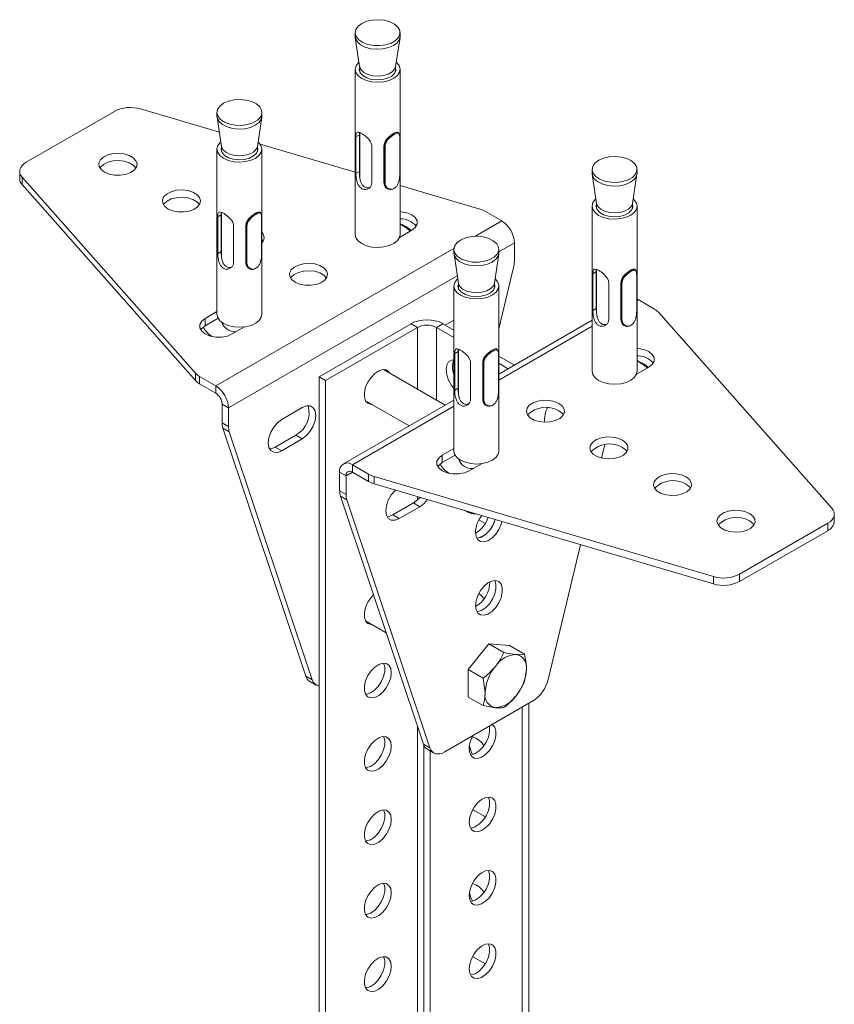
# Model space of a CAD drawing. Header units: millimetres. Extents: x -195 to 592, y -1160 to -87.
# Tile 2 of 6: x -59 to 123, y -931 to -712. Entities that reach past the tile are written whole.
import ezdxf

# ---------------------------------------------------------------- set-up
doc = ezdxf.new("R2010")
doc.units = ezdxf.units.MM

msp = doc.modelspace()

# ---------------------------------------------------------------- linework, layer by layer
at = {"color": 7, "linetype": 'Continuous', "lineweight": 15}
for p, q in [((15.99, -715.25), (15.99, -716.07)), ((16.01, -716.32), (16.98, -722.8)), ((24.99, -722.8), (25.97, -716.32)), ((25.99, -716.07), (25.99, -715.25)), ((16.99, -722.82), (16.99, -723.94)), ((24.99, -723.94), (24.99, -722.82)), ((25.21, -721.88), (25.12, -721.93)), ((15.99, -723.42), (15.99, -760.16)), ((25.99, -760.16), (25.99, -723.42)), ((-57.23, -744.09), (-37.62, -732.77)), ((-31.81, -732.24), (-14.25, -737.41)), ((-14.77, -733.01), (-14.77, -733.83)), ((-4.77, -733.83), (-4.77, -733.01)), ((-14.75, -734.08), (-13.77, -740.56)), ((-5.77, -740.56), (-4.79, -734.08)), ((16.16, -738.45), (16.92, -738.01)), ((16.92, -746.18), (16.92, -738.01)), ((16.99, -737.49), (16.99, -747.25)), ((25.57, -737.5), (25.51, -737.46)), ((-13.77, -740.58), (-13.77, -741.69)), ((-5.77, -741.69), (-5.77, -740.58)), ((-5.55, -739.63), (-5.64, -739.69)), ((-5.13, -740.1), (15.99, -746.33)), ((16.16, -746.62), (16.16, -738.45)), ((19.69, -740.5), (19.69, -748.66)), ((22.39, -740.48), (22.39, -748.64)), ((22.39, -740.48), (22.49, -740.53)), ((22.49, -748.7), (22.49, -740.53)), ((25.92, -746.79), (25.92, -738.64)), ((-14.77, -741.18), (-14.77, -777.92)), ((-4.77, -777.92), (-4.77, -741.18)), ((-58.69, -746.13), (-58.69, -747.76)), ((16.16, -746.62), (16.92, -746.18)), ((68.73, -745.7), (68.73, -746.52)), ((68.75, -746.77), (69.73, -753.25)), ((77.73, -753.25), (78.71, -746.77)), ((78.73, -746.52), (78.73, -745.7)), ((-19.57, -791.05), (-58.15, -747.44)), ((-58.15, -749.07), (-58.15, -747.44)), ((-19.57, -792.68), (-58.15, -749.07)), ((22.39, -748.64), (22.49, -748.7)), ((25.99, -749.28), (43.72, -754.51)), ((23.12, -749.96), (23.18, -750)), ((69.73, -753.27), (69.73, -754.38)), ((77.73, -754.38), (77.73, -753.27)), ((77.96, -752.32), (77.86, -752.38)), ((-14.6, -756.21), (-13.84, -755.77)), ((-13.84, -763.94), (-13.84, -755.77)), ((-13.77, -755.24), (-13.77, -765.01)), ((-5.19, -755.25), (-5.25, -755.22)), ((44.99, -755.04), (48.6, -757.12)), ((68.73, -753.87), (68.73, -790.61)), ((78.73, -790.61), (78.73, -753.87)), ((-14.6, -764.38), (-14.6, -756.21)), ((-4.84, -764.55), (-4.84, -756.4)), ((-11.07, -758.25), (-11.07, -766.42)), ((-8.36, -758.23), (-8.36, -766.4)), ((-8.36, -758.23), (-8.27, -758.29)), ((-8.27, -766.45), (-8.27, -758.29)), ((28.59, -759.24), (25.85, -760.82)), ((-4.77, -761.37), (-4.53, -761.69)), ((51.42, -762.02), (51.42, -766.19)), ((-14.6, -764.38), (-13.84, -763.94)), ((37.97, -763.46), (37.97, -764.27)), ((37.99, -764.52), (38.97, -771.01)), ((46.97, -771.01), (47.95, -764.52)), ((47.97, -764.27), (47.97, -763.46)), ((-8.36, -766.4), (-8.27, -766.45)), ((-7.64, -767.72), (-7.58, -767.76)), ((51.25, -767.54), (47.97, -781.14)), ((68.9, -768.9), (69.66, -768.46)), ((68.9, -777.07), (68.9, -768.9)), ((69.66, -776.63), (69.66, -768.46)), ((69.73, -767.93), (69.73, -777.7)), ((78.31, -767.94), (78.25, -767.91)), ((38.97, -771.02), (38.97, -772.14)), ((46.97, -772.14), (46.97, -771.02)), ((47.2, -770.08), (47.1, -770.13)), ((72.43, -770.94), (72.43, -779.11)), ((75.14, -770.92), (75.14, -779.09)), ((75.14, -770.92), (75.23, -770.98)), ((75.23, -779.14), (75.23, -770.98)), ((78.67, -777.24), (78.67, -769.09)), ((37.97, -771.62), (37.97, -808.37)), ((47.97, -808.37), (47.97, -771.62)), ((78.73, -774.53), (79, -774.67)), ((79, -774.67), (82.61, -776.76)), ((-17.37, -778.84), (-14.77, -777.34)), ((68.9, -777.07), (69.66, -776.63)), ((83.53, -777.48), (122.1, -821.09)), ((-17.37, -780.47), (-14.52, -778.82)), ((-17.37, -780.47), (-17.37, -778.84)), ((28.44, -780.02), (7.94, -791.85)), ((29.86, -780.83), (28.44, -780.02)), ((35.51, -780.02), (34.1, -780.83)), ((37.97, -781.43), (35.51, -780.02)), ((36.04, -780.32), (37.97, -779.21)), ((68.73, -779.25), (47.97, -791.23)), ((75.14, -779.09), (75.23, -779.14)), ((-8.63, -780.73), (-11.36, -782.31)), ((29.86, -780.83), (9.35, -792.67)), ((37.97, -783.07), (34.1, -780.83)), ((75.86, -780.41), (75.92, -780.45)), ((38.14, -786.66), (38.9, -786.22)), ((38.9, -794.38), (38.9, -786.22)), ((38.97, -785.69), (38.97, -795.45)), ((47.55, -785.7), (47.49, -785.66)), ((38.14, -794.82), (38.14, -786.66)), ((41.68, -788.7), (41.68, -796.87)), ((44.38, -788.68), (44.38, -796.85)), ((44.38, -788.68), (44.47, -788.74)), ((44.47, -796.9), (44.47, -788.74)), ((47.91, -795), (47.91, -786.84)), ((51.46, -789.22), (47.97, -787.21)), ((36.01, -798.14), (22.3, -790.22)), ((50.04, -790.04), (47.97, -788.84)), ((81.33, -789.69), (78.6, -791.27)), ((-19.57, -792.68), (-19.57, -791.05)), ((-15.04, -793.86), (-18.65, -791.77)), ((-18.65, -791.77), (-18.65, -793.41)), ((7.94, -791.85), (7.94, -1017.95)), ((9.35, -792.67), (7.94, -791.85)), ((9.35, -792.67), (9.35, -1018.77)), ((-15.04, -795.49), (-18.65, -793.41)), ((-15.04, -795.49), (-15.04, -793.86)), ((38.14, -794.82), (38.9, -794.38)), ((37.97, -797.01), (13.36, -811.21)), ((18.3, -797.15), (28.01, -802.76)), ((44.38, -796.85), (44.47, -796.9)), ((-13.63, -797.94), (-12.22, -798.76)), ((-13.63, -802.11), (-13.63, -797.94)), ((-12.22, -802.92), (-12.22, -798.76)), ((-0.37, -801.34), (4.22, -798.69)), ((45.1, -798.17), (45.16, -798.2)), ((-13.63, -802.11), (-12.22, -802.92)), ((-12.04, -804.08), (-13.46, -803.27)), ((5.02, -858.48), (-13.46, -803.27)), ((6.44, -859.3), (-12.04, -804.08)), ((2.81, -804.82), (-1.79, -807.47)), ((4.22, -805.63), (-0.37, -808.29)), ((2.81, -804.82), (4.22, -805.63)), ((-1.79, -807.47), (-0.37, -808.29)), ((35.37, -809.29), (37.97, -807.78)), ((70.83, -809.91), (71.56, -806.89)), ((35.37, -810.92), (38.22, -809.27)), ((35.37, -810.92), (35.37, -809.29)), ((18.97, -813.49), (15.36, -811.41)), ((15.36, -813.04), (15.36, -811.41)), ((44.11, -811.18), (41.38, -812.75)), ((13.95, -813.86), (12.53, -813.04)), ((12.53, -813.04), (12.53, -817.21)), ((13.95, -813.86), (13.95, -818.03)), ((18.97, -815.13), (15.36, -813.04)), ((18.97, -815.13), (18.97, -813.49)), ((95.77, -836.29), (20.23, -814.02)), ((20.23, -814.02), (20.23, -815.66)), ((12.53, -817.21), (13.95, -818.03)), ((95.77, -837.93), (20.23, -815.66)), ((14.12, -819.19), (12.7, -818.37)), ((12.7, -818.37), (31.19, -873.59)), ((14.12, -819.19), (32.6, -874.4)), ((24.38, -822.57), (28.97, -819.92)), ((25.79, -823.39), (30.39, -820.74)), ((30.39, -820.74), (28.97, -819.92)), ((40.48, -821.62), (40.56, -821.67)), ((25.79, -823.39), (24.38, -822.57)), ((40.73, -821.77), (40.85, -821.84)), ((44.97, -824.47), (43.55, -823.65)), ((122.65, -824.04), (122.65, -822.4)), ((121.18, -824.44), (101.58, -835.76)), ((121.18, -826.08), (121.18, -824.44)), ((121.18, -826.08), (101.58, -837.4)), ((58.93, -859.2), (66.18, -829.2)), ((95.77, -837.93), (95.77, -836.29)), ((101.58, -837.4), (101.58, -835.76)), ((18.3, -846.14), (22.89, -848.79)), ((41.17, -856.97), (45.77, -851.25)), ((45.77, -851.25), (49.1, -853.18)), ((45.77, -851.25), (50.36, -851.66)), ((50.36, -851.66), (53.7, -853.59)), ((53.7, -853.59), (51.81, -853.62)), ((5.02, -858.48), (6.44, -859.3)), ((41.17, -863.1), (41.17, -856.97)), ((41.17, -856.97), (44.51, -858.9)), ((44.51, -858.9), (44.92, -862.2)), ((53.7, -859.72), (54.11, -856.89)), ((5.89, -859.61), (7.3, -860.43)), ((41.17, -863.1), (44.51, -865.02)), ((35.96, -875.29), (55.57, -863.97)), ((44.51, -865.02), (47.22, -865.47)), ((54.66, -1118.88), (54.66, -864.5)), ((32.6, -874.4), (31.19, -873.59)), ((31.27, -873.81), (31.27, -1031.42)), ((32.05, -874.72), (33.46, -875.53)), ((32.69, -875.09), (32.69, -1032.24)), ((44.97, -889.79), (42.14, -888.15)), ((44.97, -922.45), (42.14, -920.82))]:
    msp.add_line(p, q, dxfattribs=at)
at = {"color": 8, "linetype": 'Continuous', "lineweight": 15}
for p, q in [((48.6, -757.12), (42.6, -760.58)), ((51.42, -762.02), (47.97, -764.01)), ((37.98, -763.25), (-15.04, -793.86)), ((38.72, -769.35), (-12.22, -798.76)), ((79, -774.67), (78.73, -774.83)), ((29.86, -780.83), (29.86, -794.58)), ((34.1, -780.83), (34.1, -797.03)), ((68.73, -780.6), (47.97, -792.59)), ((37.97, -798.36), (15.36, -811.41)), ((15.36, -813.04), (13.95, -813.86)), ((29.86, -818.49), (29.86, -819.26)), ((53.19, -865.34), (53.19, -1065.6)), ((29.86, -869.62), (29.86, -1030.61))]:
    msp.add_line(p, q, dxfattribs=at)
at = {"color": 7, "linetype": 'Continuous', "lineweight": 15, "flags": 128}
for points in [[(17.69, -717.42), (18.83, -717.86), (20.13, -718.1), (21.49, -718.12), (22.81, -717.94), (24, -717.56), (24.97, -717), (25.63, -716.32), (25.96, -715.55), (25.92, -714.77), (25.51, -714.02), (24.76, -713.36), (23.74, -712.84), (22.51, -712.5), (21.17, -712.37), (19.81, -712.45), (18.54, -712.73), (17.46, -713.21), (16.63, -713.83), (16.13, -714.56), (15.99, -715.35), (16.22, -716.12), (16.8, -716.83), (17.69, -717.42)], [(25.99, -716.07), (25.84, -716.76), (25.34, -717.49), (24.52, -718.11), (23.43, -718.59), (22.16, -718.88), (20.81, -718.95), (19.47, -718.82), (18.24, -718.48), (17.21, -717.96), (16.47, -717.3), (16.06, -716.55), (15.99, -716.07)], [(25.21, -721.88), (25.77, -722.57), (25.98, -723.32), (25.85, -724.08), (25.38, -724.8), (24.6, -725.41), (23.57, -725.89), (22.35, -726.2), (21.04, -726.3), (19.73, -726.21), (18.5, -725.92), (17.45, -725.46), (16.65, -724.85), (16.15, -724.15), (15.99, -723.39), (16.18, -722.63), (16.7, -721.93), (16.83, -721.81)], [(24.99, -722.9), (25, -722.92), (25.07, -723.63), (24.78, -724.32), (24.14, -724.93), (23.21, -725.41), (22.09, -725.7), (20.86, -725.78), (19.65, -725.66), (18.56, -725.32), (17.68, -724.82), (17.11, -724.19), (16.89, -723.49), (17, -722.87)], [(24.99, -722.8), (24.77, -723.39), (24.2, -723.99), (23.35, -724.48), (22.28, -724.8), (21.1, -724.92), (19.91, -724.84), (18.82, -724.56), (17.92, -724.1), (17.29, -723.51), (16.99, -722.84), (16.98, -722.8)], [(-13.07, -735.18), (-11.93, -735.61), (-10.63, -735.85), (-9.27, -735.88), (-7.95, -735.7), (-6.76, -735.31), (-5.79, -734.76), (-5.12, -734.07), (-4.8, -733.31), (-4.84, -732.52), (-5.25, -731.78), (-6, -731.12), (-7.02, -730.6), (-8.25, -730.26), (-9.59, -730.13), (-10.95, -730.2), (-12.21, -730.49), (-13.3, -730.96), (-14.13, -731.59), (-14.63, -732.32), (-14.77, -733.1), (-14.54, -733.88), (-13.96, -734.59), (-13.07, -735.18)], [(-4.77, -733.83), (-4.92, -734.52), (-5.42, -735.25), (-6.24, -735.87), (-7.33, -736.35), (-8.6, -736.63), (-9.95, -736.71), (-11.29, -736.58), (-12.52, -736.24), (-13.55, -735.72), (-14.29, -735.06), (-14.7, -734.31), (-14.77, -733.83)], [(-5.55, -739.63), (-4.99, -740.33), (-4.77, -741.08), (-4.91, -741.84), (-5.38, -742.55), (-6.16, -743.17), (-7.19, -743.65), (-8.41, -743.95), (-9.72, -744.06), (-11.03, -743.97), (-12.26, -743.68), (-13.31, -743.22), (-14.11, -742.61), (-14.61, -741.9), (-14.77, -741.14), (-14.58, -740.39), (-14.06, -739.69), (-13.92, -739.57)], [(-5.77, -740.56), (-5.99, -741.14), (-6.56, -741.75), (-7.41, -742.24), (-8.48, -742.55), (-9.66, -742.68), (-10.84, -742.59), (-11.94, -742.31), (-12.84, -741.86), (-13.47, -741.27), (-13.77, -740.6), (-13.77, -740.56)], [(22.64, -740.56), (22.64, -740.81), (22.64, -741.79), (22.64, -745.71), (22.64, -748.71)], [(25.92, -746.82), (25.92, -746.57), (25.92, -745.59), (25.92, -741.68), (25.92, -738.67)], [(-39.82, -746.28), (-40.58, -745.7), (-40.99, -745.01), (-41.04, -744.27), (-40.71, -743.57), (-40.04, -742.95), (-39.08, -742.47), (-37.92, -742.18), (-36.66, -742.1), (-35.42, -742.23), (-34.3, -742.57), (-33.4, -743.09), (-32.81, -743.74), (-32.57, -744.46), (-32.71, -745.18), (-33.22, -745.85), (-34.05, -746.41), (-35.12, -746.8), (-36.34, -746.99), (-37.61, -746.96), (-38.8, -746.72), (-39.82, -746.28)], [(-5.77, -740.66), (-5.76, -740.68), (-5.69, -741.39), (-5.98, -742.08), (-6.62, -742.69), (-7.55, -743.16), (-8.67, -743.46), (-9.9, -743.54), (-11.11, -743.41), (-12.2, -743.08), (-13.07, -742.58), (-13.65, -741.95), (-13.87, -741.25), (-13.77, -740.66)], [(-58.15, -747.44), (-58.45, -747.02), (-58.63, -746.58), (-58.69, -746.13), (-58.63, -745.68), (-58.45, -745.24), (-58.15, -744.82), (-57.74, -744.43), (-57.23, -744.09)], [(-40.83, -745.37), (-40.71, -745.2), (-40.04, -744.58), (-39.08, -744.1), (-37.92, -743.81), (-36.66, -743.73), (-35.42, -743.87), (-34.3, -744.21), (-33.4, -744.73), (-32.81, -745.37)], [(70.44, -747.87), (71.57, -748.3), (72.87, -748.54), (74.23, -748.57), (75.55, -748.39), (76.74, -748), (77.71, -747.45), (78.38, -746.76), (78.7, -746), (78.66, -745.21), (78.25, -744.47), (77.5, -743.81), (76.48, -743.29), (75.25, -742.95), (73.91, -742.82), (72.55, -742.89), (71.29, -743.18), (70.2, -743.65), (69.37, -744.28), (68.87, -745.01), (68.73, -745.79), (68.96, -746.57), (69.54, -747.28), (70.44, -747.87)], [(78.73, -746.52), (78.58, -747.21), (78.08, -747.94), (77.26, -748.56), (76.17, -749.04), (74.9, -749.32), (73.55, -749.4), (72.21, -749.27), (70.98, -748.93), (69.95, -748.41), (69.21, -747.75), (68.8, -747), (68.73, -746.52)], [(-25.68, -754.45), (-26.43, -753.86), (-26.85, -753.17), (-26.9, -752.44), (-26.57, -751.73), (-25.9, -751.11), (-24.94, -750.64), (-23.78, -750.34), (-22.52, -750.26), (-21.27, -750.4), (-20.15, -750.74), (-19.26, -751.26), (-18.67, -751.9), (-18.43, -752.62), (-18.57, -753.35), (-19.08, -754.02), (-19.9, -754.57), (-20.98, -754.96), (-22.2, -755.15), (-23.47, -755.12), (-24.66, -754.88), (-25.68, -754.45)], [(-26.68, -753.53), (-26.57, -753.36), (-25.9, -752.75), (-24.94, -752.27), (-23.78, -751.98), (-22.52, -751.89), (-21.27, -752.03), (-20.15, -752.37), (-19.26, -752.89), (-18.67, -753.53)], [(77.96, -752.32), (78.51, -753.02), (78.73, -753.77), (78.59, -754.53), (78.12, -755.24), (77.34, -755.86), (76.31, -756.34), (75.09, -756.64), (73.78, -756.75), (72.47, -756.66), (71.24, -756.37), (70.19, -755.91), (69.39, -755.3), (68.89, -754.59), (68.73, -753.83), (68.92, -753.08), (69.44, -752.38), (69.58, -752.26)], [(77.73, -753.35), (77.74, -753.37), (77.81, -754.08), (77.52, -754.77), (76.88, -755.38), (75.95, -755.85), (74.83, -756.15), (73.6, -756.23), (72.39, -756.1), (71.3, -755.77), (70.43, -755.27), (69.85, -754.64), (69.63, -753.94), (69.73, -753.35)], [(77.73, -753.25), (77.51, -753.83), (76.94, -754.44), (76.09, -754.93), (75.02, -755.24), (73.84, -755.37), (72.66, -755.28), (71.56, -755), (70.66, -754.55), (70.03, -753.96), (69.73, -753.29), (69.73, -753.25)], [(25.99, -755.07), (26.25, -755.09), (27.51, -755.32), (28.59, -755.77), (29.37, -756.4), (29.78, -757.13), (29.78, -757.89), (29.37, -758.62), (28.59, -759.24)], [(-4.84, -764.58), (-4.84, -764.33), (-4.84, -763.35), (-4.84, -759.43), (-4.84, -756.43)], [(-8.12, -758.32), (-8.12, -758.57), (-8.12, -759.55), (-8.12, -763.46), (-8.12, -766.47)], [(25.99, -760.16), (25.85, -760.83), (25.38, -761.54), (24.6, -762.16), (23.57, -762.64), (22.35, -762.94), (21.04, -763.05), (19.73, -762.96), (18.5, -762.67), (17.45, -762.2), (16.65, -761.6), (16.15, -760.89), (15.99, -760.16)], [(39.68, -765.63), (40.81, -766.06), (42.11, -766.3), (43.47, -766.33), (44.79, -766.14), (45.98, -765.76), (46.95, -765.21), (47.62, -764.52), (47.94, -763.76), (47.9, -762.97), (47.49, -762.22), (46.74, -761.56), (45.72, -761.05), (44.49, -760.71), (43.15, -760.57), (41.79, -760.65), (40.53, -760.94), (39.44, -761.41), (38.62, -762.04), (38.11, -762.77), (37.97, -763.55), (38.2, -764.32), (38.78, -765.04), (39.68, -765.63)], [(47.97, -764.27), (47.82, -764.96), (47.32, -765.69), (46.5, -766.32), (45.41, -766.79), (44.14, -767.08), (42.79, -767.16), (41.45, -767.02), (40.22, -766.68), (39.19, -766.17), (38.45, -765.51), (38.04, -764.76), (37.97, -764.27)], [(2.6, -770.78), (1.85, -770.19), (1.43, -769.5), (1.38, -768.77), (1.71, -768.06), (2.39, -767.44), (3.35, -766.96), (4.51, -766.67), (5.77, -766.59), (7.01, -766.73), (8.13, -767.07), (9.03, -767.58), (9.62, -768.23), (9.85, -768.95), (9.71, -769.68), (9.21, -770.35), (8.38, -770.9), (7.31, -771.29), (6.08, -771.48), (4.82, -771.45), (3.62, -771.21), (2.6, -770.78)], [(1.6, -769.86), (1.71, -769.69), (2.39, -769.07), (3.35, -768.6), (4.51, -768.3), (5.77, -768.22), (7.01, -768.36), (8.13, -768.7), (9.03, -769.22), (9.62, -769.86)], [(47.2, -770.08), (47.75, -770.77), (47.97, -771.53), (47.83, -772.29), (47.36, -773), (46.58, -773.62), (45.55, -774.1), (44.33, -774.4), (43.02, -774.51), (41.71, -774.42), (40.48, -774.13), (39.43, -773.66), (38.63, -773.06), (38.13, -772.35), (37.97, -771.59), (38.16, -770.83), (38.69, -770.13), (38.82, -770.01)], [(46.97, -771.1), (46.98, -771.12), (47.05, -771.84), (46.76, -772.53), (46.12, -773.14), (45.2, -773.61), (44.07, -773.9), (42.85, -773.99), (41.63, -773.86), (40.54, -773.53), (39.67, -773.02), (39.09, -772.39), (38.87, -771.69), (38.97, -771.1)], [(46.97, -771.01), (46.75, -771.59), (46.18, -772.2), (45.33, -772.68), (44.26, -773), (43.09, -773.12), (41.9, -773.04), (40.8, -772.76), (39.9, -772.3), (39.27, -771.72), (38.97, -771.05), (38.97, -771.01)], [(75.38, -771.01), (75.38, -771.26), (75.38, -772.24), (75.38, -776.15), (75.38, -779.16)], [(78.66, -777.27), (78.66, -777.02), (78.66, -776.04), (78.66, -772.12), (78.66, -769.12)], [(-11.36, -782.31), (-12.44, -782.76), (-13.7, -783), (-15.03, -783), (-16.3, -782.76), (-17.37, -782.31), (-18.16, -781.69), (-18.57, -780.96), (-18.57, -780.19), (-18.16, -779.46), (-17.37, -778.84)], [(-4.77, -777.92), (-4.91, -778.59), (-5.38, -779.3), (-6.16, -779.92), (-7.19, -780.39), (-8.41, -780.7), (-9.72, -780.81), (-11.03, -780.71), (-12.26, -780.42), (-13.31, -779.96), (-14.11, -779.35), (-14.61, -778.65), (-14.77, -777.92)], [(-18.38, -781.39), (-18.16, -781.09), (-17.37, -780.47)], [(78.73, -785.51), (78.99, -785.53), (80.25, -785.77), (81.33, -786.22), (82.11, -786.84), (82.52, -787.57), (82.52, -788.34), (82.11, -789.07), (81.33, -789.69)], [(37.97, -788.08), (37.46, -788.13), (36.79, -788.51), (36.37, -789.23), (36.22, -790.22), (36.37, -791.38), (36.79, -792.59), (37.46, -793.74), (37.97, -794.38)], [(44.63, -788.77), (44.63, -789.01), (44.63, -789.99), (44.63, -793.91), (44.63, -796.92)], [(47.9, -795.02), (47.9, -794.78), (47.9, -793.8), (47.9, -789.88), (47.9, -786.87)], [(23.74, -791.05), (23.5, -790.71), (22.89, -790.31), (22.12, -790.24), (21.24, -790.51), (20.35, -791.1), (19.52, -791.96), (18.81, -793.01), (18.31, -794.16), (18.05, -795.3), (18.05, -796.33), (18.31, -797.17), (18.81, -797.73), (19.52, -797.97), (19.74, -797.98)], [(78.73, -790.61), (78.59, -791.28), (78.12, -791.99), (77.34, -792.61), (76.31, -793.08), (75.09, -793.39), (73.78, -793.5), (72.47, -793.4), (71.24, -793.11), (70.19, -792.65), (69.39, -792.04), (68.89, -791.34), (68.73, -790.61)], [(61.35, -797.75), (62.11, -798.34), (62.52, -799.03), (62.57, -799.76), (62.24, -800.47), (61.57, -801.09), (60.61, -801.57), (59.45, -801.86), (58.19, -801.94), (56.95, -801.8), (55.83, -801.46), (54.93, -800.95), (54.34, -800.3), (54.1, -799.58), (54.24, -798.85), (54.75, -798.18), (55.58, -797.63), (56.65, -797.24), (57.87, -797.05), (59.14, -797.08), (60.33, -797.32), (61.35, -797.75)], [(4.22, -798.69), (5.15, -798.33), (5.99, -798.33), (6.66, -798.72), (7.08, -799.44), (7.23, -800.43), (7.08, -801.58), (6.66, -802.8), (5.99, -803.95), (5.15, -804.93), (4.22, -805.63)], [(61.35, -799.39), (62.11, -799.97), (62.36, -800.3)], [(-0.37, -808.29), (-1.3, -808.65), (-2.14, -808.64), (-2.8, -808.26), (-3.23, -807.54), (-3.38, -806.55), (-3.23, -805.39), (-2.8, -804.18), (-2.14, -803.03), (-1.3, -802.05), (-0.37, -801.34)], [(75.5, -805.92), (76.25, -806.51), (76.67, -807.2), (76.71, -807.93), (76.39, -808.63), (75.71, -809.25), (74.75, -809.73), (73.59, -810.02), (72.33, -810.1), (71.09, -809.97), (69.97, -809.63), (69.07, -809.11), (68.48, -808.46), (68.24, -807.74), (68.39, -807.02), (68.89, -806.35), (69.72, -805.79), (70.79, -805.4), (72.02, -805.21), (73.28, -805.24), (74.48, -805.48), (75.5, -805.92)], [(-1.79, -807.47), (-2.71, -807.84), (-3.08, -807.88)], [(47.97, -808.37), (47.83, -809.03), (47.36, -809.75), (46.58, -810.36), (45.55, -810.84), (44.33, -811.14), (43.02, -811.25), (41.71, -811.16), (40.48, -810.87), (39.43, -810.41), (38.63, -809.8), (38.13, -809.09), (37.97, -808.37)], [(75.5, -807.55), (76.25, -808.14), (76.5, -808.47)], [(41.38, -812.75), (40.3, -813.21), (39.04, -813.44), (37.71, -813.44), (36.44, -813.21), (35.37, -812.75), (34.59, -812.13), (34.18, -811.4), (34.18, -810.64), (34.59, -809.91), (35.37, -809.29)], [(34.37, -811.84), (34.59, -811.54), (35.37, -810.92)], [(89.64, -814.08), (90.39, -814.67), (90.81, -815.36), (90.86, -816.09), (90.53, -816.8), (89.85, -817.42), (88.89, -817.89), (87.73, -818.19), (86.47, -818.27), (85.23, -818.13), (84.11, -817.79), (83.21, -817.27), (82.62, -816.63), (82.39, -815.91), (82.53, -815.18), (83.03, -814.51), (83.86, -813.96), (84.93, -813.57), (86.16, -813.38), (87.42, -813.41), (88.62, -813.65), (89.64, -814.08)], [(24.97, -817.05), (24.86, -817.15), (24.02, -818.13), (23.36, -819.28), (22.93, -820.5), (22.79, -821.65), (22.93, -822.64), (23.36, -823.36), (24.02, -823.75), (24.86, -823.76), (25.79, -823.39)], [(89.64, -815.71), (90.39, -816.3), (90.64, -816.63)], [(28.97, -819.92), (29.9, -819.21), (30.42, -818.66)], [(30.39, -820.74), (31.32, -820.03), (32.08, -819.15)], [(103.78, -822.25), (104.53, -822.83), (104.95, -823.52), (105, -824.26), (104.67, -824.96), (104, -825.58), (103.04, -826.06), (101.88, -826.35), (100.62, -826.43), (99.37, -826.3), (98.25, -825.95), (97.36, -825.44), (96.76, -824.79), (96.53, -824.07), (96.67, -823.35), (97.18, -822.68), (98, -822.12), (99.08, -821.73), (100.3, -821.54), (101.57, -821.57), (102.76, -821.81), (103.78, -822.25)], [(122.1, -821.09), (122.4, -821.51), (122.59, -821.95), (122.65, -822.4), (122.59, -822.85), (122.41, -823.29), (122.1, -823.71), (121.69, -824.1), (121.18, -824.44)], [(23.08, -822.98), (23.45, -822.94), (24.38, -822.57)], [(47.14, -823.59), (47.06, -823.84), (46.56, -824.99), (45.86, -826.04), (45.02, -826.9), (44.13, -827.49), (43.25, -827.77), (43.06, -827.78)], [(42.76, -826.45), (42.89, -827.4), (43.28, -828.11), (43.89, -828.51), (44.67, -828.58), (45.54, -828.31), (46.44, -827.72), (47.27, -826.86), (47.97, -825.81), (48.47, -824.66), (48.65, -824.03)], [(103.78, -823.88), (104.53, -824.47), (104.78, -824.8)], [(42.76, -842.78), (42.89, -843.73), (43.28, -844.44), (43.89, -844.84), (44.67, -844.91), (45.54, -844.64), (46.44, -844.05), (47.27, -843.19), (47.97, -842.14), (48.47, -840.99), (48.74, -839.85), (48.74, -838.82), (48.47, -837.98), (47.97, -837.42), (47.27, -837.18), (46.44, -837.28), (45.54, -837.72), (44.67, -838.45), (43.89, -839.42), (43.28, -840.53), (42.89, -841.68), (42.76, -842.78)], [(47.06, -837.17), (47.32, -838), (47.32, -839.03), (47.06, -840.17), (46.56, -841.32), (45.86, -842.37), (45.02, -843.23), (44.13, -843.82), (43.25, -844.1), (43.06, -844.11)], [(43.06, -844.11), (43.25, -844.1), (44.13, -843.82), (45.02, -843.23), (45.86, -842.37), (46.56, -841.32), (47.06, -840.17), (47.32, -839.03), (47.32, -838), (47.06, -837.17)], [(20.06, -840.35), (19.52, -840.95), (18.81, -842), (18.31, -843.15), (18.05, -844.29), (18.05, -845.33), (18.31, -846.16), (18.81, -846.72), (19.52, -846.97), (19.74, -846.97)], [(44.67, -841.25), (44.04, -840.5), (43.53, -840.03)], [(24.02, -857.69), (23.89, -856.74), (23.5, -856.03), (22.89, -855.63), (22.12, -855.56), (21.24, -855.83), (20.35, -856.43), (19.52, -857.29), (18.81, -858.33), (18.31, -859.48), (18.05, -860.62), (18.05, -861.66), (18.31, -862.49), (18.81, -863.06), (19.52, -863.3), (20.35, -863.19), (21.24, -862.75), (22.12, -862.02), (22.89, -861.05), (23.5, -859.94), (23.89, -858.79), (24.02, -857.69)], [(22.31, -855.54), (22.58, -856.37), (22.58, -857.41), (22.31, -858.55), (21.81, -859.7), (21.11, -860.74), (20.27, -861.6), (19.38, -862.2), (18.51, -862.47), (18.31, -862.49)], [(46.48, -869.21), (46.56, -869.26), (47.06, -869.83), (47.32, -870.66), (47.32, -871.7), (47.06, -872.84), (46.56, -873.98), (45.86, -875.03), (45.02, -875.89), (44.13, -876.48), (43.25, -876.76), (42.48, -876.69), (41.87, -876.28), (41.48, -875.57), (41.35, -874.63), (41.35, -874.63)], [(45.86, -869.57), (45.91, -869.84), (45.91, -870.88), (45.65, -872.02), (45.14, -873.17), (44.44, -874.22), (43.61, -875.07), (42.71, -875.67), (41.84, -875.94), (41.64, -875.96)], [(24.02, -874.02), (23.89, -873.07), (23.5, -872.37), (22.89, -871.96), (22.12, -871.89), (21.24, -872.16), (20.35, -872.76), (19.52, -873.62), (18.81, -874.67), (18.31, -875.81), (18.05, -876.95), (18.05, -877.99), (18.31, -878.82), (18.81, -879.39), (19.52, -879.63), (20.35, -879.52), (21.24, -879.08), (22.12, -878.35), (22.89, -877.39), (23.5, -876.28), (23.89, -875.12), (24.02, -874.02)], [(22.31, -871.87), (22.58, -872.7), (22.58, -873.74), (22.31, -874.88), (21.81, -876.03), (21.11, -877.08), (20.27, -877.93), (19.38, -878.53), (18.51, -878.8), (18.31, -878.82)], [(42.08, -875.9), (41.64, -874.88), (41.41, -873.92)], [(32.6, -874.4), (32.81, -874.87), (33.1, -875.25), (33.46, -875.53), (33.88, -875.71), (34.36, -875.77), (34.87, -875.72), (35.41, -875.56), (35.96, -875.29)], [(41.35, -890.96), (41.48, -889.86), (41.87, -888.7), (42.48, -887.59), (43.25, -886.63), (44.13, -885.89), (45.02, -885.46), (45.86, -885.35), (46.56, -885.59), (47.06, -886.16), (47.32, -886.99), (47.32, -888.03), (47.06, -889.17), (46.56, -890.31), (45.86, -891.36), (45.02, -892.22), (44.13, -892.81), (43.25, -893.09), (42.48, -893.02), (41.87, -892.61), (41.48, -891.91), (41.35, -890.96)], [(45.65, -885.35), (45.91, -886.18), (45.91, -887.21), (45.65, -888.35), (45.14, -889.5), (44.44, -890.55), (43.61, -891.41), (42.71, -892), (41.84, -892.27), (41.64, -892.29)], [(24.02, -890.35), (23.89, -889.4), (23.5, -888.7), (22.89, -888.29), (22.12, -888.22), (21.24, -888.49), (20.35, -889.09), (19.52, -889.95), (18.81, -891), (18.31, -892.14), (18.05, -893.28), (18.05, -894.32), (18.31, -895.15), (18.81, -895.72), (19.52, -895.96), (20.35, -895.85), (21.24, -895.42), (22.12, -894.68), (22.89, -893.72), (23.5, -892.61), (23.89, -891.45), (24.02, -890.35)], [(22.31, -888.21), (22.58, -889.04), (22.58, -890.07), (22.31, -891.21), (21.81, -892.36), (21.11, -893.41), (20.27, -894.27), (19.38, -894.86), (18.51, -895.13), (18.31, -895.15)], [(41.35, -907.29), (41.48, -906.19), (41.87, -905.03), (42.48, -903.92), (43.25, -902.96), (44.13, -902.22), (45.02, -901.79), (45.86, -901.68), (46.56, -901.92), (47.06, -902.49), (47.32, -903.32), (47.32, -904.36), (47.06, -905.5), (46.56, -906.64), (45.86, -907.69), (45.02, -908.55), (44.13, -909.15), (43.25, -909.42), (42.48, -909.35), (41.87, -908.94), (41.48, -908.24), (41.35, -907.29)], [(45.65, -901.68), (45.91, -902.51), (45.91, -903.54), (45.65, -904.68), (45.14, -905.83), (44.44, -906.88), (43.61, -907.74), (42.71, -908.33), (41.84, -908.6), (41.64, -908.62)], [(24.02, -906.68), (23.89, -905.73), (23.5, -905.03), (22.89, -904.62), (22.12, -904.55), (21.24, -904.83), (20.35, -905.42), (19.52, -906.28), (18.81, -907.33), (18.31, -908.47), (18.05, -909.61), (18.05, -910.65), (18.31, -911.48), (18.81, -912.05), (19.52, -912.29), (20.35, -912.18), (21.24, -911.75), (22.12, -911.01), (22.89, -910.05), (23.5, -908.94), (23.89, -907.78), (24.02, -906.68)], [(22.31, -904.54), (22.58, -905.37), (22.58, -906.4), (22.31, -907.54), (21.81, -908.69), (21.11, -909.74), (20.27, -910.6), (19.38, -911.19), (18.51, -911.46), (18.31, -911.48)], [(42.08, -908.56), (41.64, -907.54), (41.41, -906.58)], [(41.35, -923.62), (41.48, -922.52), (41.87, -921.36), (42.48, -920.25), (43.25, -919.29), (44.13, -918.56), (45.02, -918.12), (45.86, -918.01), (46.56, -918.25), (47.06, -918.82), (47.32, -919.65), (47.32, -920.69), (47.06, -921.83), (46.56, -922.98), (45.86, -924.02), (45.02, -924.88), (44.13, -925.48), (43.25, -925.75), (42.48, -925.68), (41.87, -925.27), (41.48, -924.57), (41.35, -923.62)], [(45.65, -918.01), (45.91, -918.84), (45.91, -919.87), (45.65, -921.01), (45.14, -922.16), (44.44, -923.21), (43.61, -924.07), (42.71, -924.66), (41.84, -924.93), (41.64, -924.95)], [(24.02, -923.01), (23.89, -922.07), (23.5, -921.36), (22.89, -920.95), (22.12, -920.88), (21.24, -921.16), (20.35, -921.75), (19.52, -922.61), (18.81, -923.66), (18.31, -924.8), (18.05, -925.94), (18.05, -926.98), (18.31, -927.82), (18.81, -928.38), (19.52, -928.62), (20.35, -928.52), (21.24, -928.08), (22.12, -927.34), (22.89, -926.38), (23.5, -925.27), (23.89, -924.11), (24.02, -923.01)], [(22.31, -920.87), (22.58, -921.7), (22.58, -922.73), (22.31, -923.87), (21.81, -925.02), (21.11, -926.07), (20.27, -926.93), (19.38, -927.52), (18.51, -927.79), (18.31, -927.81)]]:
    msp.add_lwpolyline(points, dxfattribs=at)
at = {"color": 7, "linetype": 'Continuous', "lineweight": 15}
for centre, radius, start, end in [((-34.06, -739.74), 7.83, 73.3394, 117.0783), ((-56.76, -747.72), 1.94, 181.0752, 224.1686), ((42.12, -760.1), 5.82, 60.4779, 73.9743), ((26.14, -761.17), 4.47, 39.4712, 91.9657), ((45.28, -762.3), 6.15, 2.6053, 57.3949), ((-5.91, -760.88), 1.61, 314.8356, 45.1645), ((45.6, -766.14), 5.82, 346.0276, 359.5251), ((80.82, -779.95), 3.66, 42.3572, 60.7572), ((-10.69, -778.56), 3.26, 199.5473, 273.0432), ((31.98, -786.84), 7.69, 62.6097, 117.3903), ((31.98, -784.93), 4.61, 62.6097, 117.3903), ((41.62, -789.59), 3.99, 157.674, 204.4808), ((78.88, -791.61), 4.47, 39.4712, 91.9657), ((-16.86, -788.58), 3.66, 222.357, 240.7575), ((-16.86, -790.21), 3.66, 222.357, 240.7575), ((-18.36, -799.04), 6.15, 2.6053, 57.3949), ((-16.7, -798.08), 3.07, 2.606, 57.3939), ((-0.02, -799.81), 5.75, 299.477, 15.4516), ((58.44, -804.4), 5.79, 59.8419, 135.0787), ((63.54, -801.23), 5.38, 151.675, 187.5661), ((-9.97, -802.16), 3.66, 179.2451, 197.6455), ((-8.55, -802.97), 3.66, 179.2451, 197.6455), ((72.59, -812.56), 5.79, 59.8419, 135.0787), ((42.05, -809.01), 3.26, 199.5473, 273.0433), ((14.26, -812.76), 1.75, 50.7959, 189.2143), ((14.81, -813.72), 0.873, 50.7978, 189.2131), ((21.84, -808.43), 5.82, 240.4776, 253.9744), ((86.73, -820.72), 5.79, 59.8419, 135.0787), ((16.2, -817.26), 3.66, 179.2451, 197.6455), ((21.84, -810.06), 5.82, 240.4776, 253.9744), ((17.61, -818.08), 3.66, 179.2451, 197.6455), ((42.88, -818.04), 4.31, 241.913, 270.6335), ((49.32, -826.77), 6.57, 141.7768, 177.2008), ((39.5, -821.1), 6.44, 300.4773, 341.5621), ((41.68, -822.36), 5.6, 284.2123, 347.2743), ((100.87, -828.89), 5.79, 59.8419, 135.0788), ((120.11, -823.76), 2.55, 294.8637, 353.8161), ((98.01, -828.79), 7.83, 253.3393, 297.0784), ((39.65, -837.52), 6.29, 299.7236, 0.2818), ((98.01, -830.42), 7.83, 253.3393, 297.0784), ((52.17, -859.54), 5.93, 93.4294, 146.5652), ((51.29, -856.43), 2.86, 350.7485, 79.453), ((54.88, -862.66), 9.98, 140.228, 177.3605), ((6.88, -857.96), 1.94, 195.8124, 238.9481), ((44.14, -856.43), 9.98, 320.228, 357.3607), ((8.23, -858.81), 1.86, 195.2396, 260.9552), ((51.32, -857.4), 7.83, 302.917, 346.6637), ((47.74, -862.66), 2.86, 170.7482, 259.453), ((46.86, -859.54), 5.93, 273.4294, 326.5652), ((47.56, -874.86), 6.22, 149.1257, 177.8335), ((40.71, -876.4), 4.67, 32.098, 72.9817), ((33.05, -873.06), 1.94, 195.8124, 238.9481), ((40.72, -909.06), 4.67, 32.0966, 72.9837)]:
    msp.add_arc(centre, radius, start, end, dxfattribs=at)
at = {"color": 8, "linetype": 'Continuous', "lineweight": 15}
for centre, radius, start, end in [((23.17, -764.69), 7.31, 45.9377, 67.3083), ((-13.44, -778.56), 4.92, 206.8526, 241.6437), ((75.91, -795.14), 7.31, 45.9377, 67.3082), ((39.3, -809), 4.92, 206.8523, 241.644)]:
    msp.add_arc(centre, radius, start, end, dxfattribs=at)
at = {"color": 7, "linetype": 'Continuous', "lineweight": 15}
for points, knots in [([(16.16, -738.45), (16.16, -738.26), (16.18, -737.86), (16.3, -737.52), (16.55, -737.37), (16.96, -737.45), (17.53, -737.73), (18.14, -738.16), (18.75, -738.68), (19.3, -739.3), (19.64, -739.94), (19.68, -740.34), (19.69, -740.5)], [0, 0, 0, 0, 0.097908, 0.19549, 0.301139, 0.413783, 0.518333, 0.613846, 0.710751, 0.816855, 0.92956, 1, 1, 1, 1]), ([(16.92, -738.01), (16.92, -737.81), (16.92, -737.59), (16.94, -737.48), (16.94, -737.48)], [0, 0, 0, 0, 0.955819, 1, 1, 1, 1]), ([(25.51, -737.46), (25.46, -737.44), (25.36, -737.4), (25.13, -737.43), (24.85, -737.53), (24.52, -737.7), (24.16, -737.93), (23.78, -738.21), (23.41, -738.53), (23.06, -738.89), (22.78, -739.27), (22.48, -739.8), (22.43, -740.21), (22.39, -740.48)], [0, 0, 0, 0, 0.074864, 0.159449, 0.243701, 0.327989, 0.412501, 0.496481, 0.580935, 0.665238, 0.749443, 0.833878, 1, 1, 1, 1]), ([(22.49, -740.53), (22.53, -740.22), (22.61, -739.67), (23.12, -738.92), (23.69, -738.33), (24.31, -737.86), (24.86, -737.55), (25.31, -737.41), (25.62, -737.49), (25.78, -737.66), (25.8, -737.87), (25.81, -737.91)], [0, 0, 0, 0, 0.164307, 0.28409, 0.403885, 0.521967, 0.634498, 0.746614, 0.858876, 0.978978, 1, 1, 1, 1]), ([(25.92, -738.67), (25.91, -738.58), (25.9, -738.32), (25.85, -737.9), (25.68, -737.65), (25.38, -737.6), (24.96, -737.74), (24.43, -738.04), (23.83, -738.48), (23.26, -739.03), (22.76, -739.74), (22.68, -740.26), (22.64, -740.56)], [0, 0, 0, 0, 0.046904, 0.143914, 0.247601, 0.345736, 0.444364, 0.543846, 0.647816, 0.75246, 0.856207, 1, 1, 1, 1]), ([(22.49, -740.53), (22.5, -740.54), (22.52, -740.55), (22.56, -740.56), (22.6, -740.57), (22.63, -740.56), (22.64, -740.56)], [0, 0, 0, 0, 0.249526, 0.49932, 0.708583, 1, 1, 1, 1]), ([(25.92, -738.67), (25.92, -738.67), (25.92, -738.67), (25.92, -738.66), (25.92, -738.65), (25.92, -738.64)], [0, 0, 0, 0, 0.148944, 0.306365, 1, 1, 1, 1]), ([(19.69, -748.66), (19.67, -748.87), (19.61, -749.29), (19.21, -749.79), (18.65, -750.13), (17.98, -750.19), (17.35, -749.94), (16.86, -749.45), (16.5, -748.79), (16.27, -747.98), (16.17, -747.2), (16.16, -746.78), (16.16, -746.62)], [0, 0, 0, 0, 0.097909, 0.195491, 0.301138, 0.413782, 0.518333, 0.613846, 0.710753, 0.816858, 0.929559, 1, 1, 1, 1]), ([(19.25, -749.68), (19.06, -749.73), (18.64, -749.84), (18.03, -749.61), (17.55, -749.15), (17.22, -748.51), (17.01, -747.72), (16.93, -746.87), (16.92, -746.39), (16.92, -746.18)], [0, 0, 0, 0, 0.136092, 0.287922, 0.420426, 0.55366, 0.703196, 0.870643, 1, 1, 1, 1]), ([(22.64, -748.71), (22.66, -748.8), (22.7, -749.09), (22.83, -749.56), (23.26, -749.95), (23.79, -750.14), (24.37, -750.09), (24.91, -749.79), (25.36, -749.26), (25.67, -748.57), (25.88, -747.69), (25.9, -747.14), (25.92, -746.82)], [0, 0, 0, 0, 0.046912, 0.143922, 0.247606, 0.34574, 0.444369, 0.543851, 0.647823, 0.752466, 0.856216, 1, 1, 1, 1]), ([(22.39, -748.64), (22.43, -748.91), (22.49, -749.3), (22.78, -749.71), (22.98, -749.9), (23.11, -749.95), (23.12, -749.96)], [0, 0, 0, 0, 0.486319, 0.729767, 0.972681, 1, 1, 1, 1]), ([(22.49, -748.7), (22.5, -748.7), (22.53, -748.72), (22.58, -748.72), (22.62, -748.72), (22.64, -748.71), (22.64, -748.71), (22.64, -748.71)], [0, 0, 0, 0, 0.3033694, 0.6067274, 0.9104553, 0.9564174, 1, 1, 1, 1]), ([(24.79, -749.81), (24.79, -749.81), (24.64, -749.99), (24.24, -750.14), (23.66, -750.21), (23.11, -750), (22.68, -749.58), (22.54, -749.09), (22.5, -748.79), (22.49, -748.7)], [0, 0, 0, 0, 0.0013225, 0.1820397, 0.3620902, 0.5423736, 0.7352427, 0.9147409, 1, 1, 1, 1]), ([(-14.6, -756.21), (-14.59, -756.01), (-14.58, -755.62), (-14.46, -755.28), (-14.21, -755.12), (-13.79, -755.2), (-13.23, -755.49), (-12.62, -755.91), (-12.01, -756.43), (-11.46, -757.06), (-11.12, -757.69), (-11.08, -758.1), (-11.07, -758.25)], [0, 0, 0, 0, 0.097908, 0.19549, 0.301139, 0.413783, 0.518333, 0.613847, 0.710751, 0.816855, 0.92956, 1, 1, 1, 1]), ([(-13.84, -755.77), (-13.84, -755.57), (-13.84, -755.35), (-13.82, -755.24), (-13.81, -755.23)], [0, 0, 0, 0, 0.9558185, 1, 1, 1, 1]), ([(-5.25, -755.22), (-5.3, -755.2), (-5.4, -755.15), (-5.62, -755.18), (-5.91, -755.29), (-6.24, -755.46), (-6.6, -755.69), (-6.98, -755.97), (-7.35, -756.29), (-7.69, -756.65), (-7.98, -757.03), (-8.28, -757.56), (-8.33, -757.96), (-8.36, -758.23)], [0, 0, 0, 0, 0.074865, 0.15945, 0.243701, 0.327989, 0.412501, 0.496481, 0.580935, 0.665238, 0.749443, 0.833878, 1, 1, 1, 1]), ([(-8.27, -758.29), (-8.23, -757.97), (-8.15, -757.43), (-7.64, -756.68), (-7.07, -756.09), (-6.45, -755.62), (-5.89, -755.31), (-5.45, -755.17), (-5.14, -755.25), (-4.98, -755.42), (-4.96, -755.63), (-4.95, -755.66)], [0, 0, 0, 0, 0.1643069, 0.2840901, 0.4038849, 0.521967, 0.6344979, 0.7466139, 0.8588758, 0.9789779, 1, 1, 1, 1]), ([(-4.84, -756.43), (-4.85, -756.34), (-4.86, -756.07), (-4.91, -755.65), (-5.08, -755.4), (-5.38, -755.35), (-5.8, -755.5), (-6.33, -755.8), (-6.93, -756.24), (-7.49, -756.79), (-8, -757.5), (-8.07, -758.02), (-8.12, -758.32)], [0, 0, 0, 0, 0.046904, 0.143914, 0.247601, 0.345736, 0.444364, 0.543846, 0.647816, 0.75246, 0.856207, 1, 1, 1, 1]), ([(-4.84, -756.43), (-4.84, -756.43), (-4.84, -756.42), (-4.84, -756.41), (-4.84, -756.4), (-4.84, -756.4)], [0, 0, 0, 0, 0.148943, 0.306355, 1, 1, 1, 1]), ([(28.46, -759.32), (28.39, -759.24), (28.03, -758.87), (27.21, -758.33), (26.38, -757.97), (25.99, -757.8)], [0, 0, 0, 0, 0.121965, 0.592677, 1, 1, 1, 1]), ([(-8.27, -758.29), (-8.26, -758.3), (-8.24, -758.31), (-8.2, -758.32), (-8.16, -758.32), (-8.13, -758.32), (-8.12, -758.32)], [0, 0, 0, 0, 0.2495268, 0.4993207, 0.7085881, 1, 1, 1, 1]), ([(-11.07, -766.42), (-11.09, -766.63), (-11.15, -767.04), (-11.55, -767.55), (-12.11, -767.88), (-12.78, -767.95), (-13.41, -767.7), (-13.9, -767.21), (-14.26, -766.54), (-14.49, -765.73), (-14.59, -764.96), (-14.6, -764.54), (-14.6, -764.38)], [0, 0, 0, 0, 0.097909, 0.195491, 0.301138, 0.413782, 0.518332, 0.613846, 0.710753, 0.816858, 0.929559, 1, 1, 1, 1]), ([(-11.51, -767.44), (-11.7, -767.49), (-12.12, -767.59), (-12.73, -767.37), (-13.21, -766.91), (-13.54, -766.27), (-13.74, -765.48), (-13.83, -764.63), (-13.83, -764.15), (-13.84, -763.94)], [0, 0, 0, 0, 0.136092, 0.287922, 0.420426, 0.55366, 0.703196, 0.870643, 1, 1, 1, 1]), ([(-8.12, -766.47), (-8.1, -766.56), (-8.06, -766.84), (-7.93, -767.31), (-7.5, -767.71), (-6.97, -767.9), (-6.39, -767.84), (-5.85, -767.55), (-5.4, -767.02), (-5.09, -766.32), (-4.88, -765.45), (-4.86, -764.9), (-4.84, -764.58)], [0, 0, 0, 0, 0.046912, 0.143922, 0.247606, 0.34574, 0.444369, 0.543851, 0.647823, 0.752466, 0.856216, 1, 1, 1, 1]), ([(-8.36, -766.4), (-8.33, -766.66), (-8.27, -767.06), (-7.98, -767.47), (-7.78, -767.65), (-7.65, -767.71), (-7.64, -767.71)], [0, 0, 0, 0, 0.486319, 0.729766, 0.97268, 1, 1, 1, 1]), ([(-8.27, -766.45), (-8.26, -766.46), (-8.23, -766.47), (-8.18, -766.48), (-8.14, -766.48), (-8.12, -766.47), (-8.12, -766.47), (-8.12, -766.47)], [0, 0, 0, 0, 0.303369, 0.606729, 0.910448, 0.95642, 1, 1, 1, 1]), ([(-5.97, -767.57), (-5.97, -767.57), (-6.12, -767.74), (-6.52, -767.9), (-7.1, -767.97), (-7.65, -767.76), (-8.08, -767.34), (-8.22, -766.84), (-8.26, -766.55), (-8.27, -766.45)], [0, 0, 0, 0, 0.001323, 0.18204, 0.36209, 0.542374, 0.735243, 0.914741, 1, 1, 1, 1]), ([(68.9, -768.9), (68.91, -768.7), (68.92, -768.31), (69.04, -767.97), (69.29, -767.81), (69.71, -767.89), (70.27, -768.18), (70.88, -768.6), (71.49, -769.13), (72.04, -769.75), (72.38, -770.38), (72.42, -770.79), (72.43, -770.94)], [0, 0, 0, 0, 0.097908, 0.19549, 0.301139, 0.413783, 0.518333, 0.613847, 0.710751, 0.816855, 0.92956, 1, 1, 1, 1]), ([(69.66, -768.46), (69.66, -768.26), (69.66, -768.04), (69.69, -767.93), (69.69, -767.92)], [0, 0, 0, 0, 0.955819, 1, 1, 1, 1]), ([(78.25, -767.91), (78.2, -767.89), (78.1, -767.84), (77.88, -767.87), (77.59, -767.98), (77.26, -768.15), (76.9, -768.38), (76.52, -768.66), (76.15, -768.98), (75.81, -769.34), (75.52, -769.72), (75.22, -770.25), (75.17, -770.65), (75.14, -770.92)], [0, 0, 0, 0, 0.074864, 0.159449, 0.243701, 0.327989, 0.412501, 0.496481, 0.580935, 0.665238, 0.749443, 0.833878, 1, 1, 1, 1]), ([(75.23, -770.98), (75.27, -770.66), (75.35, -770.12), (75.86, -769.37), (76.43, -768.78), (77.05, -768.31), (77.61, -768), (78.05, -767.86), (78.36, -767.94), (78.52, -768.11), (78.54, -768.32), (78.55, -768.35)], [0, 0, 0, 0, 0.1643068, 0.2840902, 0.4038852, 0.5219669, 0.634498, 0.7466138, 0.858876, 0.9789779, 1, 1, 1, 1]), ([(78.66, -769.12), (78.65, -769.03), (78.64, -768.76), (78.59, -768.34), (78.42, -768.09), (78.12, -768.04), (77.7, -768.19), (77.17, -768.49), (76.57, -768.93), (76.01, -769.48), (75.5, -770.19), (75.43, -770.71), (75.38, -771.01)], [0, 0, 0, 0, 0.046904, 0.143914, 0.247601, 0.345736, 0.444364, 0.543846, 0.647816, 0.75246, 0.856207, 1, 1, 1, 1]), ([(75.23, -770.98), (75.24, -770.99), (75.26, -771), (75.3, -771.01), (75.34, -771.01), (75.37, -771.01), (75.38, -771.01)], [0, 0, 0, 0, 0.249534, 0.499325, 0.708586, 1, 1, 1, 1]), ([(78.66, -769.12), (78.66, -769.12), (78.66, -769.11), (78.66, -769.1), (78.66, -769.09), (78.66, -769.09)], [0, 0, 0, 0, 0.148959, 0.306377, 1, 1, 1, 1]), ([(72.43, -779.11), (72.41, -779.32), (72.35, -779.73), (71.95, -780.24), (71.39, -780.57), (70.72, -780.64), (70.09, -780.39), (69.6, -779.9), (69.24, -779.23), (69.01, -778.42), (68.91, -777.65), (68.9, -777.23), (68.9, -777.07)], [0, 0, 0, 0, 0.097909, 0.195491, 0.301138, 0.413782, 0.518333, 0.613847, 0.710753, 0.816858, 0.929559, 1, 1, 1, 1]), ([(71.99, -780.13), (71.8, -780.18), (71.38, -780.28), (70.77, -780.06), (70.3, -779.6), (69.96, -778.96), (69.76, -778.17), (69.67, -777.32), (69.67, -776.84), (69.66, -776.63)], [0, 0, 0, 0, 0.136092, 0.287921, 0.420426, 0.55366, 0.703196, 0.870643, 1, 1, 1, 1]), ([(75.38, -779.16), (75.4, -779.25), (75.44, -779.53), (75.57, -780), (76, -780.4), (76.53, -780.59), (77.11, -780.53), (77.65, -780.24), (78.1, -779.71), (78.41, -779.01), (78.62, -778.14), (78.64, -777.59), (78.66, -777.27)], [0, 0, 0, 0, 0.046912, 0.143922, 0.247606, 0.34574, 0.444369, 0.543851, 0.647823, 0.752466, 0.856216, 1, 1, 1, 1]), ([(75.14, -779.09), (75.17, -779.35), (75.23, -779.75), (75.52, -780.16), (75.72, -780.34), (75.85, -780.4), (75.86, -780.41)], [0, 0, 0, 0, 0.486319, 0.729767, 0.97268, 1, 1, 1, 1]), ([(75.23, -779.14), (75.24, -779.15), (75.27, -779.16), (75.32, -779.17), (75.36, -779.17), (75.38, -779.16), (75.38, -779.16), (75.38, -779.16)], [0, 0, 0, 0, 0.303377, 0.606732, 0.910456, 0.956418, 1, 1, 1, 1]), ([(77.53, -780.26), (77.53, -780.26), (77.38, -780.43), (76.98, -780.59), (76.4, -780.66), (75.85, -780.45), (75.42, -780.03), (75.28, -779.53), (75.24, -779.24), (75.23, -779.14)], [0, 0, 0, 0, 0.001322, 0.18204, 0.36209, 0.542374, 0.735243, 0.914741, 1, 1, 1, 1]), ([(38.14, -786.66), (38.15, -786.46), (38.16, -786.07), (38.29, -785.72), (38.53, -785.57), (38.95, -785.65), (39.51, -785.94), (40.12, -786.36), (40.73, -786.88), (41.28, -787.51), (41.62, -788.14), (41.66, -788.54), (41.68, -788.7)], [0, 0, 0, 0, 0.097908, 0.19549, 0.301139, 0.413783, 0.518333, 0.613847, 0.710751, 0.816855, 0.92956, 1, 1, 1, 1]), ([(38.9, -786.22), (38.9, -786.01), (38.9, -785.8), (38.93, -785.69), (38.93, -785.68)], [0, 0, 0, 0, 0.9558185, 1, 1, 1, 1]), ([(47.49, -785.67), (47.44, -785.65), (47.34, -785.6), (47.12, -785.63), (46.83, -785.73), (46.5, -785.91), (46.14, -786.14), (45.76, -786.42), (45.39, -786.74), (45.05, -787.09), (44.76, -787.47), (44.46, -788), (44.41, -788.41), (44.38, -788.68)], [0, 0, 0, 0, 0.0748646, 0.1594497, 0.2437012, 0.3279887, 0.4125007, 0.4964809, 0.5809348, 0.6652377, 0.749443, 0.8338781, 1, 1, 1, 1]), ([(44.47, -788.74), (44.51, -788.42), (44.59, -787.87), (45.1, -787.12), (45.67, -786.53), (46.29, -786.07), (46.85, -785.75), (47.29, -785.61), (47.6, -785.69), (47.76, -785.86), (47.78, -786.08), (47.79, -786.11)], [0, 0, 0, 0, 0.164307, 0.28409, 0.403885, 0.521967, 0.634498, 0.746614, 0.858876, 0.978978, 1, 1, 1, 1]), ([(47.9, -786.87), (47.89, -786.79), (47.88, -786.52), (47.83, -786.1), (47.66, -785.85), (47.36, -785.8), (46.94, -785.94), (46.41, -786.25), (45.81, -786.69), (45.25, -787.24), (44.74, -787.94), (44.67, -788.46), (44.63, -788.77)], [0, 0, 0, 0, 0.0469038, 0.1439141, 0.2476013, 0.3457357, 0.4443643, 0.543846, 0.647816, 0.7524601, 0.8562071, 1, 1, 1, 1]), ([(44.47, -788.74), (44.48, -788.74), (44.5, -788.75), (44.54, -788.76), (44.58, -788.77), (44.61, -788.77), (44.63, -788.77)], [0, 0, 0, 0, 0.249535, 0.499326, 0.708591, 1, 1, 1, 1]), ([(47.9, -786.87), (47.9, -786.87), (47.9, -786.87), (47.9, -786.86), (47.9, -786.85), (47.9, -786.84)], [0, 0, 0, 0, 0.148958, 0.306367, 1, 1, 1, 1]), ([(81.2, -789.77), (81.13, -789.69), (80.77, -789.31), (79.95, -788.78), (79.12, -788.41), (78.73, -788.24)], [0, 0, 0, 0, 0.121965, 0.592677, 1, 1, 1, 1]), ([(41.68, -796.87), (41.65, -797.07), (41.59, -797.49), (41.2, -798), (40.63, -798.33), (39.96, -798.4), (39.33, -798.15), (38.84, -797.66), (38.48, -796.99), (38.25, -796.18), (38.15, -795.4), (38.14, -794.99), (38.14, -794.82)], [0, 0, 0, 0, 0.097909, 0.195491, 0.301138, 0.413782, 0.518333, 0.613847, 0.710753, 0.816858, 0.929559, 1, 1, 1, 1]), ([(41.23, -797.89), (41.04, -797.93), (40.62, -798.04), (40.02, -797.81), (39.54, -797.35), (39.2, -796.72), (39, -795.92), (38.91, -795.08), (38.91, -794.59), (38.9, -794.38)], [0, 0, 0, 0, 0.136092, 0.287921, 0.420426, 0.55366, 0.703196, 0.870643, 1, 1, 1, 1]), ([(44.63, -796.92), (44.64, -797.01), (44.68, -797.29), (44.81, -797.76), (45.24, -798.16), (45.78, -798.34), (46.35, -798.29), (46.9, -797.99), (47.35, -797.47), (47.66, -796.77), (47.86, -795.89), (47.89, -795.34), (47.9, -795.02)], [0, 0, 0, 0, 0.046912, 0.143922, 0.247606, 0.34574, 0.444369, 0.543851, 0.647823, 0.752466, 0.856216, 1, 1, 1, 1]), ([(44.38, -796.85), (44.41, -797.11), (44.47, -797.51), (44.77, -797.92), (44.96, -798.1), (45.09, -798.16), (45.1, -798.16)], [0, 0, 0, 0, 0.486319, 0.729766, 0.972679, 1, 1, 1, 1]), ([(44.47, -796.9), (44.48, -796.91), (44.51, -796.92), (44.56, -796.92), (44.6, -796.92), (44.62, -796.92), (44.62, -796.92), (44.63, -796.92)], [0, 0, 0, 0, 0.303377, 0.606733, 0.910449, 0.95642, 1, 1, 1, 1]), ([(46.78, -798.01), (46.77, -798.02), (46.62, -798.19), (46.22, -798.34), (45.64, -798.42), (45.09, -798.2), (44.66, -797.79), (44.52, -797.29), (44.48, -797), (44.47, -796.9)], [0, 0, 0, 0, 0.001323, 0.182039, 0.36209, 0.542374, 0.735243, 0.914741, 1, 1, 1, 1]), ([(42.59, -822.25), (42.47, -822.25), (41.98, -822.24), (41.23, -822.05), (40.78, -821.78), (40.57, -821.65)], [0, 0, 0, 0, 0.155847, 0.613172, 1, 1, 1, 1]), ([(49.1, -853.18), (48.7, -853.99), (48.16, -855.06), (47.4, -856.04), (47.22, -856.27)], [0, 0, 0, 0, 0.758148, 1, 1, 1, 1]), ([(51.81, -853.62), (51.76, -853.61), (50.98, -853.54), (50.01, -853.35), (49.1, -853.18)], [0, 0, 0, 0, 0.070213, 1, 1, 1, 1]), ([(54.11, -856.89), (54.11, -856.82), (54.1, -855.78), (53.89, -854.64), (53.7, -853.59)], [0, 0, 0, 0, 0.070208, 1, 1, 1, 1]), ([(47.22, -856.27), (46.56, -857), (45.72, -857.93), (44.73, -858.72), (44.51, -858.9)], [0, 0, 0, 0, 0.776288, 1, 1, 1, 1]), ([(51.81, -862.81), (52, -862.58), (52.75, -861.6), (53.29, -860.53), (53.7, -859.72)], [0, 0, 0, 0, 0.241852, 1, 1, 1, 1]), ([(44.92, -862.2), (44.92, -862.27), (44.91, -863.3), (44.7, -864.19), (44.51, -865.02)], [0, 0, 0, 0, 0.070215, 1, 1, 1, 1]), ([(49.1, -865.43), (49.33, -865.26), (50.32, -864.47), (51.16, -863.54), (51.81, -862.81)], [0, 0, 0, 0, 0.223711, 1, 1, 1, 1]), ([(47.22, -865.47), (47.27, -865.47), (48.04, -865.54), (48.59, -865.48), (49.1, -865.43)], [0, 0, 0, 0, 0.070213, 1, 1, 1, 1])]:
    msp.add_open_spline(points, degree=3, knots=knots, dxfattribs=at)

doc.saveas('drawing.dxf')
